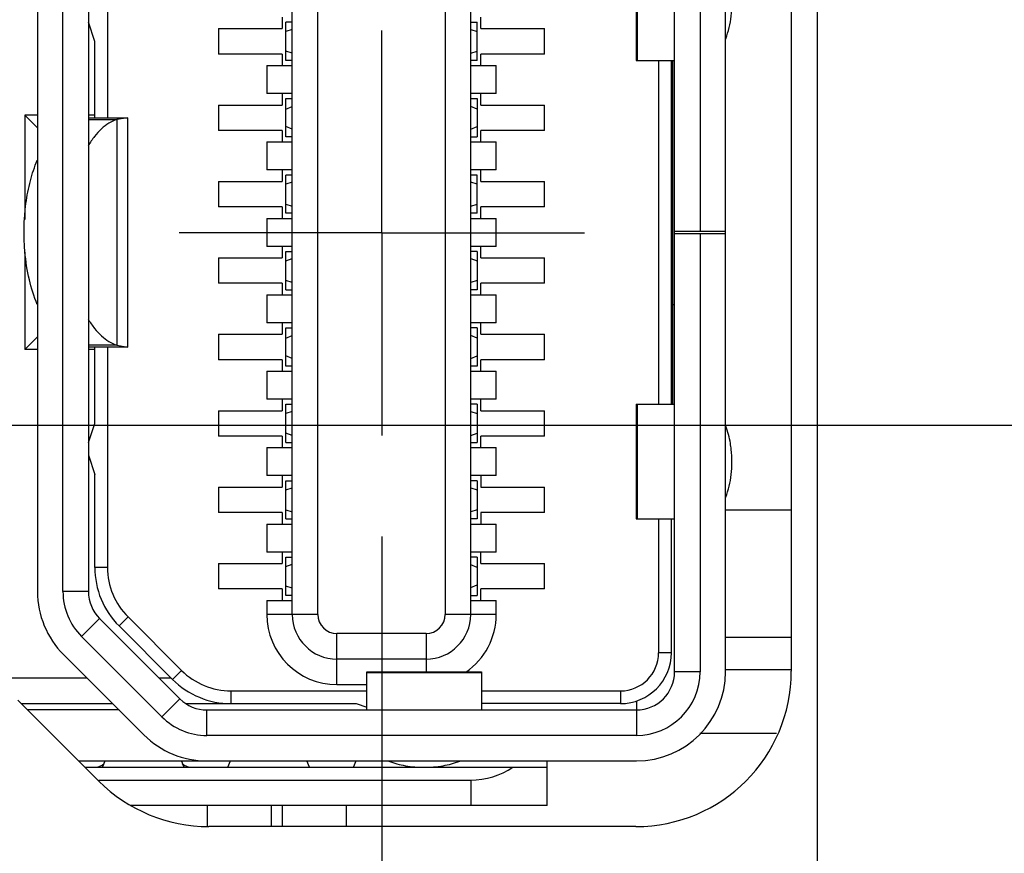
# Model space of a CAD drawing. Header units: inches. Extents: x 0 to 34, y 0 to 22.
# Tile 8 of 44: x 7.825 to 8.433, y 8.648 to 9.164. Entities that reach past the tile are written whole.
import ezdxf

# ---------------------------------------------------------------- set-up
doc = ezdxf.new("R2010")
doc.units = ezdxf.units.IN
doc.header["$LTSCALE"] = 1.87
doc.header["$MEASUREMENT"] = 0
doc.linetypes.add('CENTER', pattern=[0.6, 0.375, -0.075, 0.075, -0.075])
doc.layers.get('0').update_dxf_attribs({"linetype": 'CONTINUOUS'})
doc.layers.add('02___PRT_ALL_AXES', color=7, linetype='CONTINUOUS')
doc.layers.add('DIMENSIONS', color=7, linetype='CONTINUOUS')
doc.styles.get("Standard").update_dxf_attribs({"font": 'txt', "width": 0.8})
doc.dimstyles.new('DIMSTYLE_1', dxfattribs={"dimtxt": 0.125, "dimasz": 0.18, "dimexe": 0.125, "dimexo": 0.0625, "dimgap": 0.09, "dimtad": 0, "dimtih": 1, "dimtoh": 1, "dimlfac": 0.5, "dimzin": 4, "dimdsep": 46, "dimtxsty": 'STANDARD', "dimblk": '_FILLED', "dimblk1": '_FILLED', "dimblk2": '_FILLED', "dimcen": 0.09, "dimadec": 0, "dimazin": 0, "dimtp": 0.01, "dimtm": 0.01, "dimtfac": 1, "dimtofl": 0, "dimtmove": 0, "dimatfit": 3, "dimldrblk": '_FILLED', "dimfxl": 1, "dimtolj": 1, "dimtzin": 4, "dimarcsym": 0})
doc.dimstyles.new('DIMSTYLE_2', dxfattribs={"dimtxt": 0.125, "dimasz": 0.18, "dimexe": 0.125, "dimexo": 0.0625, "dimgap": 0.09, "dimtad": 0, "dimtih": 1, "dimtoh": 1, "dimlfac": 0.5, "dimzin": 4, "dimdsep": 46, "dimtxsty": 'STANDARD', "dimblk": '_FILLED', "dimblk1": '_FILLED', "dimblk2": '_FILLED', "dimcen": 0.09, "dimadec": 0, "dimazin": 0, "dimtp": 0.001, "dimtm": 0.001, "dimtfac": 1, "dimtofl": 0, "dimtmove": 0, "dimatfit": 3, "dimldrblk": '_FILLED', "dimfxl": 1, "dimtolj": 1, "dimtzin": 4, "dimarcsym": 0})

# ---------------------------------------------------------------- blocks, each defined once
blk = doc.blocks.new('*D3')
at = {"layer": 'DIMENSIONS', "color": 6, "linetype": 'CONTINUOUS'}
blk.add_line((8.04886, 8.84426), (8.04886, 7.30146), dxfattribs=at)
at = {"layer": 'DIMENSIONS', "color": 6, "linetype": 'CONTINUOUS', "insert": (7.98636, 7.23896), "char_height": 0.125, "width": 1.125, "attachment_point": 3, "rotation": 90, "line_spacing_factor": 0.9}
blk.add_mtext('1.59{\\Ftxt.shx;\\W1.000000;\\H0.125000; }[40.4]', dxfattribs=at)
blk = doc.blocks.new('_FILLED')
at = {"color": 0, "linetype": 'BYBLOCK'}
blk.add_solid([(0, 0), (-1, 0.1736), (-1, -0.1736)], dxfattribs=at)
blk = doc.blocks.new('*D4')
at = {"layer": 'DIMENSIONS', "color": 2, "linetype": 'CONTINUOUS'}
blk.add_line((8.31786, 9.73939), (8.31786, 7.30146), dxfattribs=at)
at = {"layer": 'DIMENSIONS', "color": 2, "linetype": 'CONTINUOUS', "insert": (8.25536, 7.23896), "char_height": 0.125, "width": 1.125, "attachment_point": 3, "rotation": 90, "line_spacing_factor": 0.9}
blk.add_mtext('1.73{\\Ftxt.shx;\\W1.000000;\\H0.125000; }[43.8]', dxfattribs=at)
blk = doc.blocks.new('*D5')
at = {"layer": 'DIMENSIONS', "color": 2, "linetype": 'CONTINUOUS'}
blk.add_line((9.78217, 9.04026), (9.78217, 7.30146), dxfattribs=at)
at = {"layer": 'DIMENSIONS', "color": 2, "linetype": 'CONTINUOUS', "insert": (9.71967, 7.23896), "char_height": 0.125, "width": 1.125, "attachment_point": 3, "rotation": 90, "line_spacing_factor": 0.9}
blk.add_mtext('2.46{\\Ftxt.shx;\\W1.000000;\\H0.125000; }[62.4]', dxfattribs=at)
blk = doc.blocks.new('*D6')
at = {"layer": 'DIMENSIONS', "color": 2, "linetype": 'CONTINUOUS'}
blk.add_line((9.62217, 9.88179), (9.62217, 7.30146), dxfattribs=at)
at = {"layer": 'DIMENSIONS', "color": 2, "linetype": 'CONTINUOUS', "insert": (9.55967, 7.23896), "char_height": 0.125, "width": 1.125, "attachment_point": 3, "rotation": 90, "line_spacing_factor": 0.9}
blk.add_mtext('2.38{\\Ftxt.shx;\\W1.000000;\\H0.125000; }[60.4]', dxfattribs=at)
blk = doc.blocks.new('*D7')
at = {"layer": 'DIMENSIONS', "color": 2, "linetype": 'CONTINUOUS'}
blk.add_line((11.15558, 9.3951), (11.15558, 7.30146), dxfattribs=at)
at = {"layer": 'DIMENSIONS', "color": 2, "linetype": 'CONTINUOUS', "insert": (11.09308, 7.23896), "char_height": 0.125, "width": 1.125, "attachment_point": 3, "rotation": 90, "line_spacing_factor": 0.9}
blk.add_mtext('3.15{\\Ftxt.shx;\\W1.000000;\\H0.125000; }[79.9]', dxfattribs=at)
blk = doc.blocks.new('*D8')
at = {"layer": 'DIMENSIONS', "color": 6, "linetype": 'CONTINUOUS'}
for p, q in [((11.67626, 10.37226), (11.67626, 7.68557)), ((11.67626, 7.68557), (11.82364, 7.51422)), ((11.82364, 7.51422), (11.82364, 7.30146))]:
    blk.add_line(p, q, dxfattribs=at)
at = {"layer": 'DIMENSIONS', "color": 6, "linetype": 'CONTINUOUS', "insert": (11.76114, 7.23896), "char_height": 0.125, "width": 1.125, "attachment_point": 3, "rotation": 90, "line_spacing_factor": 0.9}
blk.add_mtext('3.41{\\Ftxt.shx;\\W1.000000;\\H0.125000; }[86.5]', dxfattribs=at)
blk = doc.blocks.new('*D9')
at = {"layer": 'DIMENSIONS', "color": 2, "linetype": 'CONTINUOUS'}
blk.add_line((11.62172, 8.72526), (11.62172, 7.30146), dxfattribs=at)
at = {"layer": 'DIMENSIONS', "color": 2, "linetype": 'CONTINUOUS', "insert": (11.55922, 7.23896), "char_height": 0.125, "width": 1.125, "attachment_point": 3, "rotation": 90, "line_spacing_factor": 0.9}
blk.add_mtext('3.38{\\Ftxt.shx;\\W1.000000;\\H0.125000; }[85.8]', dxfattribs=at)
blk = doc.blocks.new('*D10')
at = {"layer": 'DIMENSIONS', "color": 2, "linetype": 'CONTINUOUS'}
blk.add_line((14.38548, 9.94246), (14.38548, 7.30146), dxfattribs=at)
at = {"layer": 'DIMENSIONS', "color": 2, "linetype": 'CONTINUOUS', "insert": (14.32298, 7.23896), "char_height": 0.125, "width": 1.225, "attachment_point": 3, "rotation": 90, "line_spacing_factor": 0.9}
blk.add_mtext('4.76{\\Ftxt.shx;\\W1.000000;\\H0.125000; }[120.9]', dxfattribs=at)
blk = doc.blocks.new('*D11')
at = {"layer": 'DIMENSIONS', "color": 2, "linetype": 'CONTINUOUS'}
blk.add_line((16.49548, 9.94246), (16.49548, 7.30146), dxfattribs=at)
at = {"layer": 'DIMENSIONS', "color": 2, "linetype": 'CONTINUOUS', "insert": (16.43298, 7.23896), "char_height": 0.125, "width": 1.225, "attachment_point": 3, "rotation": 90, "line_spacing_factor": 0.9}
blk.add_mtext('5.82{\\Ftxt.shx;\\W1.000000;\\H0.125000; }[147.7]', dxfattribs=at)
blk = doc.blocks.new('*D12')
at = {"layer": 'DIMENSIONS', "color": 2, "linetype": 'CONTINUOUS'}
blk.add_line((18.60548, 9.94246), (18.60548, 7.30146), dxfattribs=at)
at = {"layer": 'DIMENSIONS', "color": 2, "linetype": 'CONTINUOUS', "insert": (18.54298, 7.23896), "char_height": 0.125, "width": 1.225, "attachment_point": 3, "rotation": 90, "line_spacing_factor": 0.9}
blk.add_mtext('6.87{\\Ftxt.shx;\\W1.000000;\\H0.125000; }[174.5]', dxfattribs=at)
blk = doc.blocks.new('*D13')
at = {"layer": 'DIMENSIONS', "color": 2, "linetype": 'CONTINUOUS'}
blk.add_line((20.71548, 9.94246), (20.71548, 7.30146), dxfattribs=at)
at = {"layer": 'DIMENSIONS', "color": 2, "linetype": 'CONTINUOUS', "insert": (20.65298, 7.23896), "char_height": 0.125, "width": 1.225, "attachment_point": 3, "rotation": 90, "line_spacing_factor": 0.9}
blk.add_mtext('7.93{\\Ftxt.shx;\\W1.000000;\\H0.125000; }[201.3]', dxfattribs=at)
blk = doc.blocks.new('*D14')
at = {"layer": 'DIMENSIONS', "color": 2, "linetype": 'CONTINUOUS'}
blk.add_line((22.82548, 9.94246), (22.82548, 7.30146), dxfattribs=at)
at = {"layer": 'DIMENSIONS', "color": 2, "linetype": 'CONTINUOUS', "insert": (22.76298, 7.23896), "char_height": 0.125, "width": 1.225, "attachment_point": 3, "rotation": 90, "line_spacing_factor": 0.9}
blk.add_mtext('8.98{\\Ftxt.shx;\\W1.000000;\\H0.125000; }[228.1]', dxfattribs=at)
blk = doc.blocks.new('*D15')
at = {"layer": 'DIMENSIONS', "color": 2, "linetype": 'CONTINUOUS'}
blk.add_line((24.93548, 9.94246), (24.93548, 7.30146), dxfattribs=at)
at = {"layer": 'DIMENSIONS', "color": 2, "linetype": 'CONTINUOUS', "insert": (24.87298, 7.23896), "char_height": 0.125, "width": 1.325, "attachment_point": 3, "rotation": 90, "line_spacing_factor": 0.9}
blk.add_mtext('10.04{\\Ftxt.shx;\\W1.000000;\\H0.125000; }[254.9]', dxfattribs=at)
blk = doc.blocks.new('*D16')
at = {"layer": 'DIMENSIONS', "color": 2, "linetype": 'CONTINUOUS'}
blk.add_line((27.04548, 9.94246), (27.04548, 7.30146), dxfattribs=at)
at = {"layer": 'DIMENSIONS', "color": 2, "linetype": 'CONTINUOUS', "insert": (26.98298, 7.23896), "char_height": 0.125, "width": 1.325, "attachment_point": 3, "rotation": 90, "line_spacing_factor": 0.9}
blk.add_mtext('11.09{\\Ftxt.shx;\\W1.000000;\\H0.125000; }[281.7]', dxfattribs=at)
blk = doc.blocks.new('*D17')
at = {"layer": 'DIMENSIONS', "color": 2, "linetype": 'CONTINUOUS'}
blk.add_line((29.15548, 9.94246), (29.15548, 7.30146), dxfattribs=at)
at = {"layer": 'DIMENSIONS', "color": 2, "linetype": 'CONTINUOUS', "insert": (29.09298, 7.23896), "char_height": 0.125, "width": 1.325, "attachment_point": 3, "rotation": 90, "line_spacing_factor": 0.9}
blk.add_mtext('12.15{\\Ftxt.shx;\\W1.000000;\\H0.125000; }[308.5]', dxfattribs=at)
blk = doc.blocks.new('*D29')
at = {"layer": 'DIMENSIONS', "color": 2, "linetype": 'CONTINUOUS'}
for p, q in [((4.32772, 8.91296), (4.20295, 8.81719)), ((11.43402, 8.91296), (4.32772, 8.91296)), ((4.20295, 8.81719), (4.05382, 8.81719))]:
    blk.add_line(p, q, dxfattribs=at)
at = {"layer": 'DIMENSIONS', "color": 2, "linetype": 'CONTINUOUS', "insert": (3.99132, 8.87969), "char_height": 0.125, "width": 1.025, "attachment_point": 3, "line_spacing_factor": 0.9}
blk.add_mtext('.46{\\Ftxt.shx;\\W1.000000;\\H0.125000; }[11.7]', dxfattribs=at)
blk = doc.blocks.new('*D30')
at = {"layer": 'DIMENSIONS', "color": 2, "linetype": 'CONTINUOUS'}
blk.add_line((9.59447, 9.22796), (4.05382, 9.22796), dxfattribs=at)
at = {"layer": 'DIMENSIONS', "color": 2, "linetype": 'CONTINUOUS', "insert": (3.99132, 9.29046), "char_height": 0.125, "width": 1.025, "attachment_point": 3, "line_spacing_factor": 0.9}
blk.add_mtext('.62{\\Ftxt.shx;\\W1.000000;\\H0.125000; }[15.7]', dxfattribs=at)
blk = doc.blocks.new('*D31')
at = {"layer": 'DIMENSIONS', "color": 2, "linetype": 'CONTINUOUS'}
blk.add_line((10.87908, 9.6716), (4.05382, 9.6716), dxfattribs=at)
at = {"layer": 'DIMENSIONS', "color": 2, "linetype": 'CONTINUOUS', "insert": (3.99132, 9.7341), "char_height": 0.125, "width": 1.025, "attachment_point": 3, "line_spacing_factor": 0.9}
blk.add_mtext('.84{\\Ftxt.shx;\\W1.000000;\\H0.125000; }[21.4]', dxfattribs=at)
blk = doc.blocks.new('*D32')
at = {"layer": 'DIMENSIONS', "color": 6, "linetype": 'CONTINUOUS'}
blk.add_line((10.82836, 11.42196), (4.05382, 11.42196), dxfattribs=at)
at = {"layer": 'DIMENSIONS', "color": 6, "linetype": 'CONTINUOUS', "insert": (3.99132, 11.48446), "char_height": 0.125, "width": 1.125, "attachment_point": 3, "line_spacing_factor": 0.9}
blk.add_mtext('1.72{\\Ftxt.shx;\\W1.000000;\\H0.125000; }[43.6]', dxfattribs=at)
blk = doc.blocks.new('*D33')
at = {"layer": 'DIMENSIONS', "color": 2, "linetype": 'CONTINUOUS'}
blk.add_line((9.14599, 10.35796), (4.05382, 10.35796), dxfattribs=at)
at = {"layer": 'DIMENSIONS', "color": 2, "linetype": 'CONTINUOUS', "insert": (3.99132, 10.42046), "char_height": 0.125, "width": 1.125, "attachment_point": 3, "line_spacing_factor": 0.9}
blk.add_mtext('1.18{\\Ftxt.shx;\\W1.000000;\\H0.125000; }[30.1]', dxfattribs=at)
blk = doc.blocks.new('*D34')
at = {"layer": 'DIMENSIONS', "color": 6, "linetype": 'CONTINUOUS'}
blk.add_line((9.39994, 11.18416), (4.05382, 11.18416), dxfattribs=at)
at = {"layer": 'DIMENSIONS', "color": 6, "linetype": 'CONTINUOUS', "insert": (3.99132, 11.24666), "char_height": 0.125, "width": 1.125, "attachment_point": 3, "line_spacing_factor": 0.9}
blk.add_mtext('1.60{\\Ftxt.shx;\\W1.000000;\\H0.125000; }[40.6]', dxfattribs=at)
blk = doc.blocks.new('*D36')
at = {"layer": 'DIMENSIONS', "color": 2, "linetype": 'CONTINUOUS'}
for p, q in [((4.16643, 12.76705), (4.05382, 12.76705)), ((4.27533, 12.64796), (4.16643, 12.76705)), ((7.87904, 12.64796), (4.27533, 12.64796))]:
    blk.add_line(p, q, dxfattribs=at)
at = {"layer": 'DIMENSIONS', "color": 2, "linetype": 'CONTINUOUS', "insert": (3.99132, 12.82955), "char_height": 0.125, "width": 1.125, "attachment_point": 3, "line_spacing_factor": 0.9}
blk.add_mtext('2.33{\\Ftxt.shx;\\W1.000000;\\H0.125000; }[59.2]', dxfattribs=at)
blk = doc.blocks.new('*D37')
at = {"layer": 'DIMENSIONS', "color": 2, "linetype": 'CONTINUOUS'}
blk.add_line((7.87904, 13.37996), (4.05382, 13.37996), dxfattribs=at)
at = {"layer": 'DIMENSIONS', "color": 2, "linetype": 'CONTINUOUS', "insert": (3.99132, 13.44246), "char_height": 0.125, "width": 1.125, "attachment_point": 3, "line_spacing_factor": 0.9}
blk.add_mtext('2.70{\\Ftxt.shx;\\W1.000000;\\H0.125000; }[68.5]', dxfattribs=at)
blk = doc.blocks.new('*D38')
at = {"layer": 'DIMENSIONS', "color": 6, "linetype": 'CONTINUOUS'}
blk.add_line((11.24816, 12.01396), (4.05382, 12.01396), dxfattribs=at)
at = {"layer": 'DIMENSIONS', "color": 6, "linetype": 'CONTINUOUS', "insert": (3.99132, 12.07646), "char_height": 0.125, "width": 1.125, "attachment_point": 3, "line_spacing_factor": 0.9}
blk.add_mtext('2.01{\\Ftxt.shx;\\W1.000000;\\H0.125000; }[51.1]', dxfattribs=at)
blk = doc.blocks.new('*D39')
at = {"layer": 'DIMENSIONS', "color": 2, "linetype": 'CONTINUOUS'}
for p, q in [((10.84789, 13.36096), (10.75041, 13.17322)), ((11.46331, 13.36096), (10.84789, 13.36096)), ((10.75041, 13.17322), (4.05382, 13.17322))]:
    blk.add_line(p, q, dxfattribs=at)
at = {"layer": 'DIMENSIONS', "color": 2, "linetype": 'CONTINUOUS', "insert": (3.99132, 13.23572), "char_height": 0.125, "width": 1.125, "attachment_point": 3, "line_spacing_factor": 0.9}
blk.add_mtext('2.69{\\Ftxt.shx;\\W1.000000;\\H0.125000; }[68.2]', dxfattribs=at)
blk = doc.blocks.new('*D40')
at = {"layer": 'DIMENSIONS', "color": 2, "linetype": 'CONTINUOUS'}
blk.add_line((9.63766, 13.62796), (4.05382, 13.62796), dxfattribs=at)
at = {"layer": 'DIMENSIONS', "color": 2, "linetype": 'CONTINUOUS', "insert": (3.99132, 13.69046), "char_height": 0.125, "width": 1.125, "attachment_point": 3, "line_spacing_factor": 0.9}
blk.add_mtext('2.82{\\Ftxt.shx;\\W1.000000;\\H0.125000; }[71.6]', dxfattribs=at)
blk = doc.blocks.new('*D41')
at = {"layer": 'DIMENSIONS', "color": 2, "linetype": 'CONTINUOUS'}
blk.add_line((9.63766, 12.52796), (4.05382, 12.52796), dxfattribs=at)
at = {"layer": 'DIMENSIONS', "color": 2, "linetype": 'CONTINUOUS', "insert": (3.99132, 12.59046), "char_height": 0.125, "width": 1.125, "attachment_point": 3, "line_spacing_factor": 0.9}
blk.add_mtext('2.27{\\Ftxt.shx;\\W1.000000;\\H0.125000; }[57.6]', dxfattribs=at)
blk = doc.blocks.new('*D42')
at = {"layer": 'DIMENSIONS', "color": 6, "linetype": 'CONTINUOUS'}
blk.add_line((11.48856, 10.55996), (4.05382, 10.55996), dxfattribs=at)
at = {"layer": 'DIMENSIONS', "color": 6, "linetype": 'CONTINUOUS', "insert": (3.99132, 10.62246), "char_height": 0.125, "width": 1.125, "attachment_point": 3, "line_spacing_factor": 0.9}
blk.add_mtext('1.29{\\Ftxt.shx;\\W1.000000;\\H0.125000; }[32.6]', dxfattribs=at)
blk = doc.blocks.new('*D43')
at = {"layer": 'DIMENSIONS', "color": 2, "linetype": 'CONTINUOUS'}
blk.add_line((8.06407, 14.10596), (4.05382, 14.10596), dxfattribs=at)
at = {"layer": 'DIMENSIONS', "color": 2, "linetype": 'CONTINUOUS', "insert": (3.99132, 14.16846), "char_height": 0.125, "width": 1.125, "attachment_point": 3, "line_spacing_factor": 0.9}
blk.add_mtext('3.06{\\Ftxt.shx;\\W1.000000;\\H0.125000; }[77.7]', dxfattribs=at)
blk = doc.blocks.new('*D44')
at = {"layer": 'DIMENSIONS', "color": 6, "linetype": 'CONTINUOUS'}
blk.add_line((11.43586, 11.82626), (11.43586, 7.30146), dxfattribs=at)
at = {"layer": 'DIMENSIONS', "color": 6, "linetype": 'CONTINUOUS', "insert": (11.37336, 7.23896), "char_height": 0.125, "width": 1.125, "attachment_point": 3, "rotation": 90, "line_spacing_factor": 0.9}
blk.add_mtext('3.29{\\Ftxt.shx;\\W1.000000;\\H0.125000; }[83.4]', dxfattribs=at)
blk = doc.blocks.new('*D47')
at = {"layer": 'DIMENSIONS', "color": 2, "linetype": 'CONTINUOUS'}
blk.add_line((11.48856, 10.55996), (4.05382, 10.55996), dxfattribs=at)
at = {"layer": 'DIMENSIONS', "color": 2, "linetype": 'CONTINUOUS', "insert": (3.99132, 10.62246), "char_height": 0.125, "width": 1.125, "attachment_point": 3, "line_spacing_factor": 0.9}
blk.add_mtext('1.29{\\Ftxt.shx;\\W1.000000;\\H0.125000; }[32.6]', dxfattribs=at)
blk = doc.blocks.new('*D48')
at = {"layer": 'DIMENSIONS', "color": 2, "linetype": 'CONTINUOUS'}
for p, q in [((11.67626, 10.37226), (11.67626, 7.68324)), ((11.67626, 7.68324), (11.82295, 7.51927)), ((11.82295, 7.51927), (11.82295, 7.30146))]:
    blk.add_line(p, q, dxfattribs=at)
at = {"layer": 'DIMENSIONS', "color": 2, "linetype": 'CONTINUOUS', "insert": (11.76045, 7.23896), "char_height": 0.125, "width": 1.125, "attachment_point": 3, "rotation": 90, "line_spacing_factor": 0.9}
blk.add_mtext('3.41{\\Ftxt.shx;\\W1.000000;\\H0.125000; }[86.5]', dxfattribs=at)
blk = doc.blocks.new('*D49')
at = {"layer": 'DIMENSIONS', "color": 2, "linetype": 'CONTINUOUS'}
blk.add_line((11.43586, 11.82626), (11.43586, 7.30146), dxfattribs=at)
at = {"layer": 'DIMENSIONS', "color": 2, "linetype": 'CONTINUOUS', "insert": (11.37336, 7.23896), "char_height": 0.125, "width": 1.125, "attachment_point": 3, "rotation": 90, "line_spacing_factor": 0.9}
blk.add_mtext('3.29{\\Ftxt.shx;\\W1.000000;\\H0.125000; }[83.4]', dxfattribs=at)
blk = doc.blocks.new('*D50')
at = {"layer": 'DIMENSIONS', "color": 2, "linetype": 'CONTINUOUS'}
blk.add_line((9.39994, 11.18416), (4.05382, 11.18416), dxfattribs=at)
at = {"layer": 'DIMENSIONS', "color": 2, "linetype": 'CONTINUOUS', "insert": (3.99132, 11.24666), "char_height": 0.125, "width": 1.125, "attachment_point": 3, "line_spacing_factor": 0.9}
blk.add_mtext('1.60{\\Ftxt.shx;\\W1.000000;\\H0.125000; }[40.6]', dxfattribs=at)
blk = doc.blocks.new('*D51')
at = {"layer": 'DIMENSIONS', "color": 2, "linetype": 'CONTINUOUS'}
blk.add_line((10.82836, 11.42196), (4.05382, 11.42196), dxfattribs=at)
at = {"layer": 'DIMENSIONS', "color": 2, "linetype": 'CONTINUOUS', "insert": (3.99132, 11.48446), "char_height": 0.125, "width": 1.125, "attachment_point": 3, "line_spacing_factor": 0.9}
blk.add_mtext('1.72{\\Ftxt.shx;\\W1.000000;\\H0.125000; }[43.6]', dxfattribs=at)
blk = doc.blocks.new('*D52')
at = {"layer": 'DIMENSIONS', "color": 2, "linetype": 'CONTINUOUS'}
blk.add_line((11.24816, 12.01396), (4.05382, 12.01396), dxfattribs=at)
at = {"layer": 'DIMENSIONS', "color": 2, "linetype": 'CONTINUOUS', "insert": (3.99132, 12.07646), "char_height": 0.125, "width": 1.125, "attachment_point": 3, "line_spacing_factor": 0.9}
blk.add_mtext('2.01{\\Ftxt.shx;\\W1.000000;\\H0.125000; }[51.1]', dxfattribs=at)
blk = doc.blocks.new('*D54')
at = {"layer": 'DIMENSIONS', "color": 2, "linetype": 'CONTINUOUS'}
blk.add_line((8.04886, 8.84426), (8.04886, 7.30146), dxfattribs=at)
at = {"layer": 'DIMENSIONS', "color": 2, "linetype": 'CONTINUOUS', "insert": (7.98636, 7.23896), "char_height": 0.125, "width": 1.125, "attachment_point": 3, "rotation": 90, "line_spacing_factor": 0.9}
blk.add_mtext('1.59{\\Ftxt.shx;\\W1.000000;\\H0.125000; }[40.4]', dxfattribs=at)

msp = doc.modelspace()

# ---------------------------------------------------------------- linework, layer by layer
at = {"color": 7, "linetype": 'CONTINUOUS'}
for p, q in [((8.22973, 8.76064), (8.22973, 9.30395)), ((8.24548, 9.30395), (8.24548, 9.03308)), ((8.26122, 8.76064), (8.26122, 9.30395)), ((7.99351, 8.79607), (7.99351, 9.26851)), ((8.00925, 8.79607), (8.00925, 9.26851)), ((8.08799, 9.26851), (8.08799, 8.79607)), ((8.10374, 8.79607), (8.10374, 9.26851)), ((7.83603, 9.25435), (7.83603, 8.81024)), ((7.85177, 8.81024), (7.85177, 9.25435)), ((7.86752, 9.25435), (7.86752, 8.81024)), ((7.87933, 9.23944), (7.87933, 9.10316)), ((8.20607, 9.20946), (8.20607, 9.13859)), ((8.20662, 9.20946), (8.20662, 9.13859)), ((7.98721, 9.16537), (7.98721, 9.15828)), ((8.11004, 9.15828), (8.11004, 9.16537)), ((7.87146, 9.1504), (7.86752, 9.16222)), ((7.94784, 9.15828), (7.94784, 9.14253)), ((7.94784, 9.15828), (7.98721, 9.15828)), ((7.98957, 9.13859), (7.98957, 9.16222)), ((7.99351, 9.16222), (7.98957, 9.16222)), ((7.99351, 9.1578), (7.98957, 9.15653)), ((8.10374, 9.16222), (8.10768, 9.16222)), ((8.10374, 9.1578), (8.10768, 9.15653)), ((8.10768, 9.13859), (8.10768, 9.16222)), ((8.11004, 9.15828), (8.14941, 9.15828)), ((8.14941, 9.14253), (8.14941, 9.15828)), ((7.87146, 9.10316), (7.87146, 9.1504)), ((7.98721, 9.14253), (7.94784, 9.14253)), ((7.98721, 9.14253), (7.98721, 9.13544)), ((7.99351, 9.14301), (7.98957, 9.14428)), ((8.10374, 9.14301), (8.10768, 9.14428)), ((8.11004, 9.13544), (8.11004, 9.14253)), ((8.14941, 9.14253), (8.11004, 9.14253)), ((7.97776, 9.13544), (7.97776, 9.11812)), ((7.97776, 9.13544), (7.99351, 9.13544)), ((7.99351, 9.13859), (7.98957, 9.13859)), ((8.10768, 9.13859), (8.10374, 9.13859)), ((8.10374, 9.13544), (8.11949, 9.13544)), ((8.11949, 9.11812), (8.11949, 9.13544)), ((8.20607, 9.13859), (8.22968, 9.13859)), ((8.21988, 9.13859), (8.21988, 8.926)), ((8.22776, 8.926), (8.22776, 9.13859)), ((8.22855, 8.926), (8.22855, 9.13859)), ((7.99351, 9.11812), (7.97776, 9.11812)), ((7.98721, 9.11812), (7.98721, 9.11103)), ((7.98957, 9.09135), (7.98957, 9.11497)), ((7.98957, 9.11497), (7.99351, 9.11497)), ((8.11949, 9.11812), (8.10374, 9.11812)), ((8.10374, 9.11497), (8.10768, 9.11497)), ((8.10768, 9.11497), (8.10768, 9.09135)), ((8.11004, 9.11103), (8.11004, 9.11812)), ((8.22776, 9.11497), (8.22855, 9.11497)), ((7.94784, 9.11103), (7.94784, 9.09529)), ((7.94784, 9.11103), (7.98721, 9.11103)), ((7.98957, 9.10856), (7.99351, 9.11019)), ((8.10768, 9.10856), (8.10374, 9.11019)), ((8.11004, 9.11103), (8.14941, 9.11103)), ((8.14941, 9.09529), (8.14941, 9.11103)), ((7.82815, 9.10474), (7.82815, 9.04035)), ((7.82815, 9.10474), (7.83603, 9.09686)), ((7.83603, 9.10474), (7.82815, 9.10474)), ((7.87146, 9.10474), (7.86752, 9.10474)), ((7.86752, 9.10316), (7.89177, 9.10316)), ((7.89177, 9.10316), (7.8851, 9.10212)), ((7.89193, 8.96143), (7.89193, 9.10316)), ((7.86752, 9.10212), (7.8851, 9.10212)), ((7.8851, 9.10212), (7.8851, 8.96247)), ((7.99351, 9.09613), (7.98957, 9.09776)), ((8.10374, 9.09613), (8.10768, 9.09776)), ((7.98721, 9.09529), (7.94784, 9.09529)), ((7.98721, 9.09529), (7.98721, 9.0882)), ((7.99351, 9.09135), (7.98957, 9.09135)), ((8.10374, 9.09135), (8.10768, 9.09135)), ((8.11004, 9.0882), (8.11004, 9.09529)), ((8.14941, 9.09529), (8.11004, 9.09529)), ((7.97776, 9.0882), (7.97776, 9.07088)), ((7.97776, 9.0882), (7.99351, 9.0882)), ((8.10374, 9.0882), (8.11949, 9.0882)), ((8.11949, 9.07088), (8.11949, 9.0882)), ((7.99351, 9.07088), (7.97776, 9.07088)), ((7.98721, 9.07088), (7.98721, 9.06379)), ((7.98957, 9.04411), (7.98957, 9.06773)), ((7.99351, 9.06773), (7.98957, 9.06773)), ((8.11949, 9.07088), (8.10374, 9.07088)), ((8.10768, 9.06773), (8.10374, 9.06773)), ((8.10768, 9.04411), (8.10768, 9.06773)), ((8.11004, 9.06379), (8.11004, 9.07088)), ((7.94784, 9.06379), (7.94784, 9.04804)), ((7.94784, 9.06379), (7.98721, 9.06379)), ((7.99351, 9.06331), (7.98957, 9.06204)), ((8.10768, 9.06204), (8.10374, 9.06331)), ((8.11004, 9.06379), (8.14941, 9.06379)), ((8.14941, 9.04804), (8.14941, 9.06379)), ((7.98721, 9.04804), (7.94784, 9.04804)), ((7.98721, 9.04804), (7.98721, 9.04096)), ((7.98957, 9.04979), (7.99351, 9.04852)), ((8.10374, 9.04852), (8.10768, 9.04979)), ((8.11004, 9.04096), (8.11004, 9.04804)), ((8.14941, 9.04804), (8.11004, 9.04804)), ((7.99351, 9.04411), (7.98957, 9.04411)), ((8.10768, 9.04411), (8.10374, 9.04411)), ((7.97776, 9.04096), (7.97776, 9.02363)), ((7.97776, 9.04096), (7.99351, 9.04096)), ((8.10374, 9.04096), (8.11949, 9.04096)), ((8.11949, 9.02363), (8.11949, 9.04096)), ((8.22973, 9.03308), (8.26122, 9.03308)), ((8.22973, 9.03151), (8.26122, 9.03151)), ((8.24548, 9.03151), (8.24548, 8.76064)), ((7.99351, 9.02363), (7.97776, 9.02363)), ((7.98721, 9.02363), (7.98721, 9.01655)), ((8.11949, 9.02363), (8.10374, 9.02363)), ((8.11004, 9.01655), (8.11004, 9.02363)), ((7.82815, 9.02016), (7.82815, 8.95985)), ((7.98957, 8.99686), (7.98957, 9.02048)), ((7.98957, 9.02048), (7.99351, 9.02048)), ((8.10768, 9.02048), (8.10374, 9.02048)), ((8.10768, 9.02048), (8.10768, 8.99686)), ((7.94784, 9.01655), (7.94784, 9.0008)), ((7.94784, 9.01655), (7.98721, 9.01655)), ((7.98957, 9.0148), (7.99351, 9.01607)), ((8.10374, 9.01607), (8.10768, 9.0148)), ((8.11004, 9.01655), (8.14941, 9.01655)), ((8.14941, 9.0008), (8.14941, 9.01655)), ((7.98721, 9.0008), (7.94784, 9.0008)), ((7.98721, 9.0008), (7.98721, 8.99371)), ((7.99351, 9.00128), (7.98957, 9.00255)), ((8.10768, 9.00255), (8.10374, 9.00128)), ((8.11004, 8.99371), (8.11004, 9.0008)), ((8.14941, 9.0008), (8.11004, 9.0008)), ((7.97776, 8.99371), (7.97776, 8.97639)), ((7.97776, 8.99371), (7.99351, 8.99371)), ((7.98957, 8.99686), (7.99351, 8.99686)), ((8.10768, 8.99686), (8.10374, 8.99686)), ((8.10374, 8.99371), (8.11949, 8.99371)), ((8.11949, 8.97639), (8.11949, 8.99371)), ((8.22973, 8.98741), (8.22855, 8.98741)), ((7.99351, 8.97639), (7.97776, 8.97639)), ((7.98721, 8.97639), (7.98721, 8.9693)), ((8.11949, 8.97639), (8.10374, 8.97639)), ((8.11004, 8.9693), (8.11004, 8.97639)), ((7.94784, 8.9693), (7.94784, 8.95355)), ((7.94784, 8.9693), (7.98721, 8.9693)), ((7.98957, 8.94962), (7.98957, 8.97324)), ((7.98957, 8.97324), (7.99351, 8.97324)), ((7.98957, 8.96683), (7.99351, 8.96846)), ((8.10768, 8.97324), (8.10374, 8.97324)), ((8.10768, 8.96683), (8.10374, 8.96846)), ((8.10768, 8.97324), (8.10768, 8.94962)), ((8.11004, 8.9693), (8.14941, 8.9693)), ((8.14941, 8.95355), (8.14941, 8.9693)), ((7.82815, 8.95985), (7.83603, 8.96773)), ((7.8851, 8.96247), (7.86752, 8.96247)), ((7.8851, 8.96247), (7.89177, 8.96143)), ((7.83603, 8.95985), (7.82815, 8.95985)), ((7.89177, 8.96143), (7.86752, 8.96143)), ((7.87146, 8.95985), (7.86752, 8.95985)), ((7.87146, 8.91418), (7.87146, 8.96143)), ((7.87933, 8.96143), (7.87933, 8.82515)), ((7.98721, 8.95355), (7.94784, 8.95355)), ((7.98721, 8.95355), (7.98721, 8.94647)), ((7.99351, 8.9544), (7.98957, 8.95603)), ((8.10374, 8.9544), (8.10768, 8.95603)), ((8.11004, 8.94647), (8.11004, 8.95355)), ((8.14941, 8.95355), (8.11004, 8.95355)), ((7.97776, 8.94647), (7.97776, 8.92914)), ((7.97776, 8.94647), (7.99351, 8.94647)), ((7.99351, 8.94962), (7.98957, 8.94962)), ((8.10768, 8.94962), (8.10374, 8.94962)), ((8.10374, 8.94647), (8.11949, 8.94647)), ((8.11949, 8.92914), (8.11949, 8.94647)), ((8.22855, 8.94962), (8.22776, 8.94962)), ((7.99351, 8.92914), (7.97776, 8.92914)), ((7.98721, 8.92914), (7.98721, 8.92206)), ((7.98957, 8.90237), (7.98957, 8.926)), ((7.98957, 8.926), (7.99351, 8.926)), ((8.11949, 8.92914), (8.10374, 8.92914)), ((8.10768, 8.926), (8.10374, 8.926)), ((8.10768, 8.926), (8.10768, 8.90237)), ((8.11004, 8.92206), (8.11004, 8.92914)), ((8.20607, 8.926), (8.20607, 8.85513)), ((8.20607, 8.926), (8.22968, 8.926)), ((8.20662, 8.926), (8.20662, 8.85513)), ((7.94784, 8.92206), (7.94784, 8.90631)), ((7.94784, 8.92206), (7.98721, 8.92206)), ((7.99351, 8.92158), (7.98957, 8.92031)), ((8.10374, 8.92158), (8.10768, 8.92031)), ((8.11004, 8.92206), (8.14941, 8.92206)), ((8.14941, 8.90631), (8.14941, 8.92206)), ((7.86752, 8.90237), (7.87146, 8.91418)), ((7.99351, 8.90679), (7.98957, 8.90806)), ((8.10374, 8.90679), (8.10768, 8.90806)), ((7.98721, 8.90631), (7.94784, 8.90631)), ((7.98721, 8.90631), (7.98721, 8.89922)), ((7.98957, 8.90237), (7.99351, 8.90237)), ((8.10374, 8.90237), (8.10768, 8.90237)), ((8.11004, 8.89922), (8.11004, 8.90631)), ((8.14941, 8.90631), (8.11004, 8.90631)), ((7.97776, 8.89922), (7.97776, 8.8819)), ((7.97776, 8.89922), (7.99351, 8.89922)), ((8.10374, 8.89922), (8.11949, 8.89922)), ((8.11949, 8.8819), (8.11949, 8.89922)), ((7.86752, 8.8945), (7.87146, 8.88269)), ((7.87146, 8.82515), (7.87146, 8.88269)), ((7.99351, 8.8819), (7.97776, 8.8819)), ((7.98721, 8.8819), (7.98721, 8.87481)), ((7.98957, 8.85513), (7.98957, 8.87875)), ((7.98957, 8.87875), (7.99351, 8.87875)), ((8.11949, 8.8819), (8.10374, 8.8819)), ((8.10768, 8.87875), (8.10374, 8.87875)), ((8.10768, 8.87875), (8.10768, 8.85513)), ((8.11004, 8.8819), (8.11004, 8.87481)), ((7.94784, 8.87481), (7.94784, 8.85907)), ((7.94784, 8.87481), (7.98721, 8.87481)), ((7.98957, 8.87306), (7.99351, 8.87433)), ((8.10374, 8.87433), (8.10768, 8.87306)), ((8.11004, 8.87481), (8.14941, 8.87481)), ((8.14941, 8.85907), (8.14941, 8.87481)), ((7.98721, 8.85907), (7.94784, 8.85907)), ((7.98721, 8.85907), (7.98721, 8.85198)), ((7.98957, 8.86082), (7.99351, 8.85955)), ((8.10768, 8.86082), (8.10374, 8.85955)), ((8.11004, 8.85907), (8.11004, 8.85198)), ((8.14941, 8.85907), (8.11004, 8.85907)), ((8.30186, 8.86051), (8.26122, 8.86051)), ((7.98957, 8.85513), (7.99351, 8.85513)), ((8.10768, 8.85513), (8.10374, 8.85513)), ((8.20607, 8.85513), (8.22968, 8.85513)), ((8.21988, 8.85513), (8.21988, 8.77245)), ((8.22776, 8.77245), (8.22776, 8.85513)), ((7.97776, 8.85198), (7.97776, 8.83466)), ((7.97776, 8.85198), (7.99351, 8.85198)), ((8.10374, 8.85198), (8.11949, 8.85198)), ((8.11949, 8.83466), (8.11949, 8.85198)), ((7.99351, 8.83466), (7.97776, 8.83466)), ((7.98721, 8.83466), (7.98721, 8.82757)), ((8.11949, 8.83466), (8.10374, 8.83466)), ((8.11004, 8.82757), (8.11004, 8.83466)), ((7.98957, 8.80789), (7.98957, 8.83151)), ((7.98957, 8.83151), (7.99351, 8.83151)), ((8.10768, 8.83151), (8.10374, 8.83151)), ((8.10768, 8.83151), (8.10768, 8.80789)), ((7.87933, 8.82515), (7.87146, 8.82515)), ((7.94784, 8.82757), (7.94784, 8.81182)), ((7.94784, 8.82757), (7.98721, 8.82757)), ((7.98957, 8.82582), (7.99351, 8.82709)), ((8.10768, 8.8251), (8.10374, 8.82673)), ((8.11004, 8.82757), (8.14941, 8.82757)), ((8.14941, 8.81182), (8.14941, 8.82757)), ((7.86752, 8.81024), (7.85177, 8.81024)), ((7.98721, 8.81182), (7.94784, 8.81182)), ((7.98721, 8.81182), (7.98721, 8.80474)), ((7.99351, 8.8123), (7.98957, 8.81357)), ((8.10374, 8.81267), (8.10768, 8.8143)), ((8.11004, 8.80474), (8.11004, 8.81182)), ((8.14941, 8.81182), (8.11004, 8.81182)), ((7.97776, 8.80474), (7.97776, 8.79607)), ((7.97776, 8.80474), (7.99351, 8.80474)), ((7.99351, 8.80789), (7.98957, 8.80789)), ((8.10374, 8.80789), (8.10768, 8.80789)), ((8.10374, 8.80474), (8.11949, 8.80474)), ((8.11949, 8.79607), (8.11949, 8.80474)), ((7.86331, 8.7824), (7.87444, 8.79354)), ((7.87444, 8.79354), (7.92404, 8.74394)), ((7.88645, 8.78896), (7.89202, 8.79453)), ((7.89202, 8.79453), (7.92503, 8.76151)), ((7.99304, 8.79607), (7.97776, 8.79607)), ((8.00925, 8.79607), (7.99351, 8.79607)), ((8.11949, 8.79607), (8.08799, 8.79607)), ((7.91946, 8.75595), (7.88645, 8.78896)), ((7.91291, 8.7328), (7.86331, 8.7824)), ((8.02107, 8.75277), (8.02107, 8.78426)), ((8.07618, 8.78426), (8.02107, 8.78426)), ((8.07618, 8.78426), (8.07618, 8.76851)), ((8.30186, 8.78178), (8.26122, 8.78178)), ((7.85217, 8.77127), (7.90177, 8.72167)), ((8.07618, 8.76851), (8.02107, 8.76851)), ((8.07618, 8.76805), (8.07618, 8.76069)), ((8.22776, 8.77245), (8.21988, 8.77245)), ((8.30186, 8.76179), (8.26122, 8.76179)), ((7.86674, 8.7567), (7.81352, 8.7567)), ((7.9187, 8.7567), (7.91128, 8.7567)), ((7.92503, 8.76151), (7.91946, 8.75595)), ((8.03957, 8.73706), (8.03957, 8.76069)), ((8.03957, 8.76069), (8.11044, 8.76069)), ((8.03957, 8.76014), (8.11044, 8.76014)), ((8.11044, 8.76069), (8.11044, 8.73706)), ((8.24548, 8.76064), (8.22973, 8.76064)), ((8.02107, 8.75277), (8.03957, 8.75277)), ((7.92404, 8.74394), (7.91291, 8.7328)), ((7.95565, 8.74096), (7.95565, 8.74883)), ((7.95565, 8.74883), (8.03957, 8.74883)), ((8.11044, 8.74883), (8.19626, 8.74883)), ((8.19626, 8.74883), (8.19626, 8.74096)), ((7.8261, 8.74096), (7.88248, 8.74096)), ((7.92793, 8.74096), (8.03288, 8.74096)), ((8.03288, 8.74096), (8.03957, 8.73872)), ((8.19626, 8.74096), (8.11044, 8.74096)), ((8.20611, 8.74253), (8.20611, 8.72127)), ((7.88642, 8.73702), (7.83004, 8.73702)), ((7.94075, 8.72127), (7.94075, 8.73702)), ((7.94075, 8.73702), (8.20611, 8.73702)), ((8.20611, 8.72127), (7.94075, 8.72127)), ((8.29264, 8.72242), (8.24535, 8.72242)), ((7.86153, 8.70552), (8.20611, 8.70552)), ((7.86547, 8.70159), (8.15099, 8.70159)), ((7.87613, 8.70159), (7.87776, 8.70552)), ((7.92663, 8.70159), (7.925, 8.70552)), ((7.95369, 8.70159), (7.95532, 8.70552)), ((8.00419, 8.70159), (8.00256, 8.70552)), ((8.03125, 8.70159), (8.03288, 8.70552)), ((8.15099, 8.67796), (8.15099, 8.70552)), ((7.87398, 8.69371), (8.10374, 8.69371)), ((8.10374, 8.69371), (8.10374, 8.67796)), ((8.15099, 8.67796), (7.89368, 8.67796)), ((7.94099, 8.67796), (7.94099, 8.66496)), ((7.98035, 8.67796), (7.98035, 8.66496)), ((7.98732, 8.67796), (7.98732, 8.66496)), ((8.02668, 8.67796), (8.02668, 8.66496))]:
    msp.add_line(p, q, dxfattribs=at)
at = {"color": 3, "linetype": 'CONTINUOUS'}
for p, q in [((8.30186, 9.30296), (8.30186, 8.76096)), ((7.87398, 8.69308), (7.82398, 8.74308)), ((8.20586, 8.66496), (7.94186, 8.66496))]:
    msp.add_line(p, q, dxfattribs=at)
at = {"color": 7, "linetype": 'CONTINUOUS'}
for centre, radius, start, end in [((7.92264, 8.82515), 0.05118, 180, 225), ((7.92264, 8.82515), 0.04331, 180, 225), ((7.89114, 8.81024), 0.05512, 180, 225), ((7.89114, 8.81024), 0.03937, 180, 225), ((7.89114, 8.81024), 0.02362, 180, 225), ((8.02107, 8.79607), 0.04331, 180, 270), ((8.02107, 8.79607), 0.02756, 180, 270), ((8.02107, 8.79607), 0.01181, 180, 270), ((8.07618, 8.79607), 0.02756, 270, 360), ((8.07618, 8.79607), 0.01181, 270, 360), ((8.07618, 8.79607), 0.04331, 304.61493, 360), ((8.19626, 8.77245), 0.0315, 270, 360), ((8.19626, 8.77245), 0.02362, 270, 360), ((7.95565, 8.79214), 0.05118, 225, 270), ((7.95565, 8.79214), 0.04331, 225, 270), ((8.20611, 8.76064), 0.05512, 270, 360), ((8.20611, 8.76064), 0.03937, 270, 360), ((8.20611, 8.76064), 0.02362, 270, 360), ((7.94075, 8.76064), 0.02362, 225, 270), ((7.94075, 8.76064), 0.03937, 225, 270), ((7.94075, 8.76064), 0.05512, 225, 270), ((7.87154, 8.70946), 0.00787, 270, 316.46012), ((7.93122, 8.70946), 0.00787, 223.53988, 270)]:
    msp.add_arc(centre, radius, start, end, dxfattribs=at)
at = {"color": 3, "linetype": 'CONTINUOUS'}
for centre, start, end in [((8.20586, 8.76096), 270, 360), ((7.94186, 8.76096), 225, 270)]:
    msp.add_arc(centre, 0.096, start, end, dxfattribs=at)
at = {"color": 7, "linetype": 'CONTINUOUS'}
msp.add_ellipse((8.10374, 8.74096), major_axis=(0, 0.04724), ratio=1, start_param=-3.141593, end_param=-2.555907, dxfattribs=at)
for points, knots in [([(8.26133, 9.15203), (8.2631, 9.15649), (8.26528, 9.16633), (8.26532, 9.17637), (8.26476, 9.18151)], [0, 0, 0, 0, 0.480933, 1, 1, 1, 1]), ([(7.8851, 9.10212), (7.8816, 9.10094), (7.87657, 9.09763), (7.87109, 9.09161), (7.86858, 9.08791), (7.86738, 9.08591)], [0, 0, 0, 0, 0.452993, 0.713827, 1, 1, 1, 1]), ([(7.82827, 9.02016), (7.82738, 9.03011), (7.82767, 9.04505), (7.8313, 9.06397), (7.83419, 9.07279), (7.83591, 9.0769)], [0, 0, 0, 0, 0.51943, 0.768564, 1, 1, 1, 1]), ([(7.83588, 8.98778), (7.83382, 8.9927), (7.83051, 9.00338), (7.82879, 9.0144), (7.82827, 9.02016)], [0, 0, 0, 0, 0.480039, 1, 1, 1, 1]), ([(7.86741, 8.97863), (7.8686, 8.97664), (7.87112, 8.97295), (7.87659, 8.96695), (7.88161, 8.96364), (7.8851, 8.96247)], [0, 0, 0, 0, 0.286118, 0.546914, 1, 1, 1, 1]), ([(8.26476, 8.89804), (8.26462, 8.89934), (8.26394, 8.90427), (8.26268, 8.90914), (8.26133, 8.91256)], [0, 0, 0, 0, 0.263189, 1, 1, 1, 1]), ([(8.26133, 8.86857), (8.2631, 8.87302), (8.26528, 8.88287), (8.26532, 8.8929), (8.26476, 8.89804)], [0, 0, 0, 0, 0.480933, 1, 1, 1, 1]), ([(8.05305, 8.70541), (8.05637, 8.70409), (8.06364, 8.70219), (8.07112, 8.70159), (8.075, 8.70159)], [0, 0, 0, 0, 0.478838, 1, 1, 1, 1]), ([(8.075, 8.70159), (8.07889, 8.70159), (8.08636, 8.70219), (8.09364, 8.70409), (8.09696, 8.70541)], [0, 0, 0, 0, 0.521162, 1, 1, 1, 1])]:
    msp.add_open_spline(points, degree=3, knots=knots, dxfattribs=at)
at = {"layer": '02___PRT_ALL_AXES', "color": 7, "linetype": 'CENTER'}
for q in [(8.04886, 9.15716), (7.92366, 9.03196), (8.04886, 8.90676), (8.17406, 9.03196)]:
    msp.add_line((8.04886, 9.03196), q, dxfattribs=at)

# ---------------------------------------------------------------- dimensions: what is measured, and where the dimension line sits
at = {"layer": 'DIMENSIONS', "color": 2, "linetype": 'CONTINUOUS'}
for feature_location, offset, dtype, origin, dimstyle, picture, middle in [((8.06407, 14.10596), (-4.01026, 0), 0, (8.12657, 7.98968), 'DIMSTYLE_1', '*D43', (3.42882, 14.10596)), ((9.63766, 13.62796), (-5.58384, 0), 0, (9.70016, 7.98968), 'DIMSTYLE_1', '*D40', (3.42882, 13.62796)), ((7.87904, 13.37996), (-3.82522, 0), 0, (7.94154, 7.98968), 'DIMSTYLE_1', '*D37', (3.42882, 13.37996)), ((11.46331, 13.36096), (-7.40949, -0.18774), 0, (11.52581, 7.98968), 'DIMSTYLE_1', '*D39', (3.42882, 13.17322)), ((7.87904, 12.64796), (-3.82522, 0.11908), 0, (7.94154, 7.98968), 'DIMSTYLE_1', '*D36', (3.42882, 12.76705)), ((9.63766, 12.52796), (-5.58384, 0), 0, (9.70016, 7.98968), 'DIMSTYLE_1', '*D41', (3.42882, 12.52796)), ((11.24816, 12.01396), (-7.19434, 0), 0, (11.31066, 7.98968), 'DIMSTYLE_2', '*D52', (3.42882, 12.01396)), ((11.43586, 11.82626), (0, -4.5248), 1, (4.86533, 11.88876), 'DIMSTYLE_2', '*D49', (11.43586, 6.67646)), ((10.82836, 11.42196), (-6.77454, 0), 0, (10.89086, 7.98968), 'DIMSTYLE_2', '*D51', (3.42882, 11.42196)), ((9.39994, 11.18416), (-5.34612, 0), 0, (9.46244, 7.98968), 'DIMSTYLE_2', '*D50', (3.42882, 11.18416)), ((11.48856, 10.55996), (-7.43474, 0), 0, (11.55106, 7.98968), 'DIMSTYLE_2', '*D47', (3.42882, 10.55996)), ((11.67626, 10.37226), (0.1467, -3.0708), 0, (4.86533, 10.43476), 'DIMSTYLE_2', '*D48', (11.82295, 6.67646)), ((9.14599, 10.35796), (-5.09218, 0), 0, (9.20849, 7.98968), 'DIMSTYLE_1', '*D33', (3.42882, 10.35796)), ((14.38548, 9.94246), (0, -2.64099), 1, (4.86533, 10.00496), 'DIMSTYLE_1', '*D10', (14.38548, 6.62646)), ((16.49548, 9.94246), (0, -2.64099), 1, (4.86533, 10.00496), 'DIMSTYLE_1', '*D11', (16.49548, 6.62646)), ((18.60548, 9.94246), (0, -2.64099), 1, (4.86533, 10.00496), 'DIMSTYLE_1', '*D12', (18.60548, 6.62646)), ((20.71548, 9.94246), (0, -2.64099), 1, (4.86533, 10.00496), 'DIMSTYLE_1', '*D13', (20.71548, 6.62646)), ((22.82548, 9.94246), (0, -2.64099), 1, (4.86533, 10.00496), 'DIMSTYLE_1', '*D14', (22.82548, 6.62646)), ((24.93548, 9.94246), (0, -2.64099), 1, (4.86533, 10.00496), 'DIMSTYLE_1', '*D15', (24.93548, 6.57646)), ((27.04548, 9.94246), (0, -2.64099), 1, (4.86533, 10.00496), 'DIMSTYLE_1', '*D16', (27.04548, 6.57646)), ((29.15548, 9.94246), (0, -2.64099), 1, (4.86533, 10.00496), 'DIMSTYLE_1', '*D17', (29.15548, 6.57646)), ((9.62217, 9.88179), (0, -2.58032), 1, (4.86533, 9.94429), 'DIMSTYLE_1', '*D6', (9.62217, 6.67646)), ((8.31786, 9.73939), (0, -2.43793), 1, (4.86533, 9.80189), 'DIMSTYLE_1', '*D4', (8.31786, 6.67646)), ((10.87908, 9.6716), (-6.82526, 0), 0, (10.94158, 7.98968), 'DIMSTYLE_1', '*D31', (3.47882, 9.6716)), ((11.15558, 9.3951), (0, -2.09363), 1, (4.86533, 9.4576), 'DIMSTYLE_1', '*D7', (11.15558, 6.67646)), ((9.59447, 9.22796), (-5.54065, 0), 0, (9.65697, 7.98968), 'DIMSTYLE_1', '*D30', (3.47882, 9.22796)), ((9.78217, 9.04026), (0, -1.7388), 1, (4.86533, 9.10276), 'DIMSTYLE_1', '*D5', (9.78217, 6.67646)), ((11.43402, 8.91296), (-7.3802, -0.09578), 0, (11.49652, 7.98968), 'DIMSTYLE_1', '*D29', (3.47882, 8.81719)), ((8.04886, 8.84426), (0, -1.5428), 1, (4.86533, 8.90676), 'DIMSTYLE_2', '*D54', (8.04886, 6.67646)), ((11.62172, 8.72526), (0, -1.4238), 1, (4.86533, 8.78776), 'DIMSTYLE_1', '*D9', (11.62172, 6.67646))]:
    dim = msp.add_ordinate_dim(feature_location=feature_location, offset=offset, dtype=dtype, origin=origin, dimstyle=dimstyle, override={"dimtad": 1, "dimtih": 0, "dimtoh": 0}, dxfattribs=at)
    dim.commit()
    dim.dimension.update_dxf_attribs({"geometry": picture, "text_midpoint": middle})
at = {"layer": 'DIMENSIONS', "color": 6, "linetype": 'CONTINUOUS'}
for feature_location, offset, dtype, origin, picture, middle in [((11.24816, 12.01396), (-7.19434, 0), 0, (11.31066, 7.98968), '*D38', (3.42882, 12.01396)), ((11.43586, 11.82626), (0, -4.5248), 1, (4.86533, 11.88876), '*D44', (11.43586, 6.67646)), ((10.82836, 11.42196), (-6.77454, 0), 0, (10.89086, 7.98968), '*D32', (3.42882, 11.42196)), ((9.39994, 11.18416), (-5.34612, 0), 0, (9.46244, 7.98968), '*D34', (3.42882, 11.18416)), ((11.48856, 10.55996), (-7.43474, 0), 0, (11.55106, 7.98968), '*D42', (3.42882, 10.55996)), ((11.67626, 10.37226), (0.14739, -3.0708), 0, (4.86533, 10.43476), '*D8', (11.82364, 6.67646)), ((8.04886, 8.84426), (0, -1.5428), 1, (4.86533, 8.90676), '*D3', (8.04886, 6.67646))]:
    dim = msp.add_ordinate_dim(feature_location=feature_location, offset=offset, dtype=dtype, origin=origin, dimstyle='DIMSTYLE_1', override={"dimtad": 1, "dimtih": 0, "dimtoh": 0}, dxfattribs=at)
    dim.commit()
    dim.dimension.update_dxf_attribs({"geometry": picture, "text_midpoint": middle})

doc.saveas('drawing.dxf')
